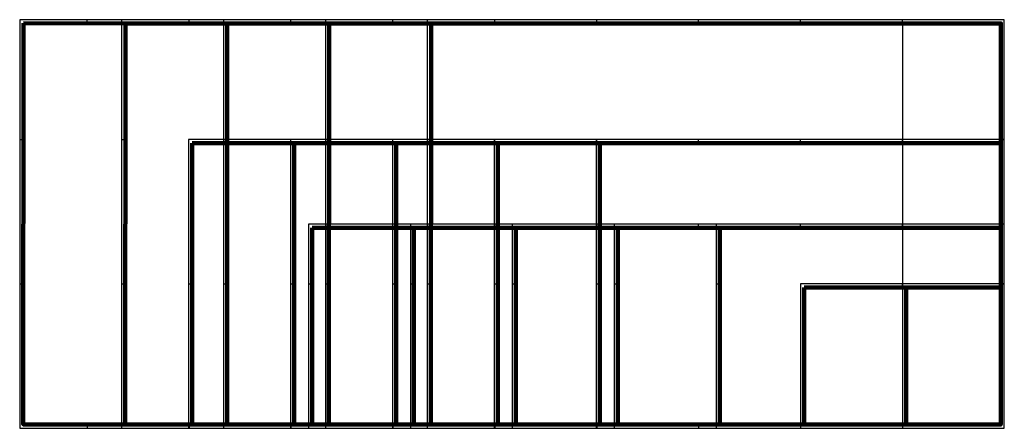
# Model space of a CAD drawing. Header units: millimetres. Extents: x -1819 to 210, y -297 to 544.
import ezdxf

# ---------------------------------------------------------------- set-up
doc = ezdxf.new("R2010")
doc.units = ezdxf.units.MM
doc.layers.add('--.--_-_bladrand', color=7, linetype='Continuous', plot=False)
doc.layers.add('--.--_-_hulplijn', color=7, linetype='Continuous', plot=False)
doc.layers.add('--.--_-_tekeningkader', color=7, linetype='Continuous')
doc.layers.add('--.--_-_vouwlijn', color=7, linetype='Continuous')

# ---------------------------------------------------------------- blocks, each defined once
blk = doc.blocks.new('RCS_--_tekeningkader_A4')
at = {"layer": '--.--_-_bladrand'}
blk.add_lwpolyline([(0, 0), (0, -297), (210, -297), (210, 0)], close=True, dxfattribs=at)
at = {"layer": '--.--_-_tekeningkader', "lineweight": 120}
blk.add_lwpolyline([(7.5, -7.5), (7.5, -289.5), (202.5, -289.5), (202.5, -7.5)], close=True, dxfattribs=at)
blk = doc.blocks.new('RCS_--_tekeningkader_A3')
at = {"layer": '--.--_-_bladrand'}
blk.add_lwpolyline([(-210, 0), (-210, -297), (210, -297), (210, 0)], close=True, dxfattribs=at)
at = {"layer": '--.--_-_hulplijn'}
blk.add_line((0, -7.5), (0, -289.5), dxfattribs=at)
at = {"layer": '--.--_-_tekeningkader', "lineweight": 120}
blk.add_lwpolyline([(-202.5, -7.5), (-202.5, -289.5), (202.5, -289.5), (202.5, -7.5)], close=True, dxfattribs=at)
at = {"layer": '--.--_-_vouwlijn'}
for p, q in [((0, -7.5), (0, 0)), ((0, -289.5), (0, -297))]:
    blk.add_line(p, q, dxfattribs=at)
blk = doc.blocks.new('RCS_--_tekeningkader_A2')
at = {"layer": '--.--_-_bladrand'}
blk.add_lwpolyline([(-384, 123), (-384, -297), (210, -297), (210, 123)], close=True, dxfattribs=at)
at = {"layer": '--.--_-_hulplijn'}
blk.add_line((0, 115.5), (0, -289.5), dxfattribs=at)
at = {"layer": '--.--_-_tekeningkader', "lineweight": 120}
blk.add_lwpolyline([(-376.5, 115.5), (-376.5, -289.5), (202.5, -289.5), (202.5, 115.5)], close=True, dxfattribs=at)
at = {"layer": '--.--_-_vouwlijn'}
for p, q in [((-210, 115.5), (-210, 123)), ((0, 115.5), (0, 123)), ((-384, 0), (-376.5, 0)), ((202.5, 0), (210, 0)), ((-210, -289.5), (-210, -297)), ((0, -289.5), (0, -297))]:
    blk.add_line(p, q, dxfattribs=at)
blk = doc.blocks.new('RCS_--_tekeningkader_A2+1')
at = {"layer": '--.--_-_bladrand'}
blk.add_lwpolyline([(-594, 123), (-594, -297), (210, -297), (210, 123)], close=True, dxfattribs=at)
at = {"layer": '--.--_-_hulplijn'}
blk.add_line((0, 115.5), (0, -289.5), dxfattribs=at)
at = {"layer": '--.--_-_tekeningkader', "lineweight": 120}
blk.add_lwpolyline([(-586.5, 115.5), (-586.5, -289.5), (202.5, -289.5), (202.5, 115.5)], close=True, dxfattribs=at)
at = {"layer": '--.--_-_vouwlijn'}
for p, q in [((-420, 115.5), (-420, 123)), ((-210, 115.5), (-210, 123)), ((0, 115.5), (0, 123)), ((-594, 0), (-586.5, 0)), ((202.5, 0), (210, 0)), ((-420, -289.5), (-420, -297)), ((-210, -289.5), (-210, -297)), ((0, -289.5), (0, -297))]:
    blk.add_line(p, q, dxfattribs=at)
blk = doc.blocks.new('RCS_--_tekeningkader_A2+2')
at = {"layer": '--.--_-_bladrand'}
blk.add_lwpolyline([(-804, 123), (-804, -297), (210, -297), (210, 123)], close=True, dxfattribs=at)
at = {"layer": '--.--_-_hulplijn'}
blk.add_line((0, 115.5), (0, -289.5), dxfattribs=at)
at = {"layer": '--.--_-_tekeningkader', "lineweight": 120}
blk.add_lwpolyline([(-796.5, 115.5), (-796.5, -289.5), (202.5, -289.5), (202.5, 115.5)], close=True, dxfattribs=at)
at = {"layer": '--.--_-_vouwlijn'}
for p, q in [((-630, 115.5), (-630, 123)), ((-420, 115.5), (-420, 123)), ((-210, 115.5), (-210, 123)), ((0, 115.5), (0, 123)), ((-804, 0), (-796.5, 0)), ((202.5, 0), (210, 0)), ((-630, -289.5), (-630, -297)), ((-420, -289.5), (-420, -297)), ((-210, -289.5), (-210, -297)), ((0, -289.5), (0, -297))]:
    blk.add_line(p, q, dxfattribs=at)
blk = doc.blocks.new('RCS_--_tekeningkader_A2+3')
at = {"layer": '--.--_-_bladrand'}
blk.add_lwpolyline([(-1014, 123), (-1014, -297), (210, -297), (210, 123)], close=True, dxfattribs=at)
at = {"layer": '--.--_-_hulplijn'}
blk.add_line((0, 115.5), (0, -289.5), dxfattribs=at)
at = {"layer": '--.--_-_tekeningkader', "lineweight": 120}
blk.add_lwpolyline([(-1006.5, 115.5), (-1006.5, -289.5), (202.5, -289.5), (202.5, 115.5)], close=True, dxfattribs=at)
at = {"layer": '--.--_-_vouwlijn'}
for p, q in [((-840, 115.5), (-840, 123)), ((-630, 115.5), (-630, 123)), ((-420, 115.5), (-420, 123)), ((-210, 115.5), (-210, 123)), ((0, 115.5), (0, 123)), ((-1014, 0), (-1006.5, 0)), ((202.5, 0), (210, 0)), ((-840, -289.5), (-840, -297)), ((-630, -289.5), (-630, -297)), ((-420, -289.5), (-420, -297)), ((-210, -289.5), (-210, -297)), ((0, -289.5), (0, -297))]:
    blk.add_line(p, q, dxfattribs=at)
blk = doc.blocks.new('RCS_--_tekeningkader_A2+4')
at = {"layer": '--.--_-_bladrand'}
blk.add_lwpolyline([(-1224, 123), (-1224, -297), (210, -297), (210, 123)], close=True, dxfattribs=at)
at = {"layer": '--.--_-_hulplijn'}
blk.add_line((0, 115.5), (0, -289.5), dxfattribs=at)
at = {"layer": '--.--_-_tekeningkader', "lineweight": 120}
blk.add_lwpolyline([(-1216.5, 115.5), (-1216.5, -289.5), (202.5, -289.5), (202.5, 115.5)], close=True, dxfattribs=at)
at = {"layer": '--.--_-_vouwlijn'}
for p, q in [((-1050, 115.5), (-1050, 123)), ((-840, 115.5), (-840, 123)), ((-630, 115.5), (-630, 123)), ((-420, 115.5), (-420, 123)), ((-210, 115.5), (-210, 123)), ((0, 115.5), (0, 123)), ((-1224, 0), (-1216.5, 0)), ((202.5, 0), (210, 0)), ((-1050, -289.5), (-1050, -297)), ((-840, -289.5), (-840, -297)), ((-630, -289.5), (-630, -297)), ((-420, -289.5), (-420, -297)), ((-210, -289.5), (-210, -297)), ((0, -289.5), (0, -297))]:
    blk.add_line(p, q, dxfattribs=at)
blk = doc.blocks.new('RCS_--_tekeningkader_A1')
at = {"layer": '--.--_-_bladrand'}
blk.add_lwpolyline([(-631, 297), (-631, -297), (210, -297), (210, 297)], close=True, dxfattribs=at)
at = {"layer": '--.--_-_hulplijn'}
blk.add_line((0, 289.5), (0, -289.5), dxfattribs=at)
at = {"layer": '--.--_-_tekeningkader', "lineweight": 120}
blk.add_lwpolyline([(-623.5, 289.5), (-623.5, -289.5), (202.5, -289.5), (202.5, 289.5)], close=True, dxfattribs=at)
at = {"layer": '--.--_-_vouwlijn'}
for p, q in [((-420, 289.5), (-420, 297)), ((-210, 289.5), (-210, 297)), ((0, 289.5), (0, 297)), ((-631, 0), (-623.5, 0)), ((202.5, 0), (210, 0)), ((-420, -289.5), (-420, -297)), ((-210, -289.5), (-210, -297)), ((0, -289.5), (0, -297))]:
    blk.add_line(p, q, dxfattribs=at)
blk = doc.blocks.new('RCS_--_tekeningkader_A1+1')
at = {"layer": '--.--_-_bladrand'}
blk.add_lwpolyline([(-841, 297), (-841, -297), (210, -297), (210, 297)], close=True, dxfattribs=at)
at = {"layer": '--.--_-_hulplijn'}
blk.add_line((0, 289.5), (0, -289.5), dxfattribs=at)
at = {"layer": '--.--_-_tekeningkader', "lineweight": 120}
blk.add_lwpolyline([(-833.5, 289.5), (-833.5, -289.5), (202.5, -289.5), (202.5, 289.5)], close=True, dxfattribs=at)
at = {"layer": '--.--_-_vouwlijn'}
for p, q in [((-630, 289.5), (-630, 297)), ((-420, 289.5), (-420, 297)), ((-210, 289.5), (-210, 297)), ((0, 289.5), (0, 297)), ((-841, 0), (-833.5, 0)), ((202.5, 0), (210, 0)), ((-630, -289.5), (-630, -297)), ((-420, -289.5), (-420, -297)), ((-210, -289.5), (-210, -297)), ((0, -289.5), (0, -297))]:
    blk.add_line(p, q, dxfattribs=at)
blk = doc.blocks.new('RCS_--_tekeningkader_A1+2')
at = {"layer": '--.--_-_bladrand'}
blk.add_lwpolyline([(-1051, 297), (-1051, -297), (210, -297), (210, 297)], close=True, dxfattribs=at)
at = {"layer": '--.--_-_hulplijn'}
blk.add_line((0, 289.5), (0, -289.5), dxfattribs=at)
at = {"layer": '--.--_-_tekeningkader', "lineweight": 120}
blk.add_lwpolyline([(-1043.5, 289.5), (-1043.5, -289.5), (202.5, -289.5), (202.5, 289.5)], close=True, dxfattribs=at)
at = {"layer": '--.--_-_vouwlijn'}
for p, q in [((-840, 289.5), (-840, 297)), ((-630, 289.5), (-630, 297)), ((-420, 289.5), (-420, 297)), ((-210, 289.5), (-210, 297)), ((0, 289.5), (0, 297)), ((-1051, 0), (-1043.5, 0)), ((202.5, 0), (210, 0)), ((-840, -289.5), (-840, -297)), ((-630, -289.5), (-630, -297)), ((-420, -289.5), (-420, -297)), ((-210, -289.5), (-210, -297)), ((0, -289.5), (0, -297))]:
    blk.add_line(p, q, dxfattribs=at)
blk = doc.blocks.new('RCS_--_tekeningkader_A1+3')
at = {"layer": '--.--_-_bladrand'}
blk.add_lwpolyline([(-1261, 297), (-1261, -297), (210, -297), (210, 297)], close=True, dxfattribs=at)
at = {"layer": '--.--_-_hulplijn'}
blk.add_line((0, 289.5), (0, -289.5), dxfattribs=at)
at = {"layer": '--.--_-_tekeningkader', "lineweight": 120}
blk.add_lwpolyline([(-1253.5, 289.5), (-1253.5, -289.5), (202.5, -289.5), (202.5, 289.5)], close=True, dxfattribs=at)
at = {"layer": '--.--_-_vouwlijn'}
for p, q in [((-1050, 289.5), (-1050, 297)), ((-840, 289.5), (-840, 297)), ((-630, 289.5), (-630, 297)), ((-420, 289.5), (-420, 297)), ((-210, 289.5), (-210, 297)), ((0, 289.5), (0, 297)), ((-1261, 0), (-1253.5, 0)), ((202.5, 0), (210, 0)), ((-1050, -289.5), (-1050, -297)), ((-840, -289.5), (-840, -297)), ((-630, -289.5), (-630, -297)), ((-420, -289.5), (-420, -297)), ((-210, -289.5), (-210, -297)), ((0, -289.5), (0, -297))]:
    blk.add_line(p, q, dxfattribs=at)
blk = doc.blocks.new('RCS_--_tekeningkader_A1+4')
at = {"layer": '--.--_-_bladrand'}
blk.add_lwpolyline([(-1471, 297), (-1471, -297), (210, -297), (210, 297)], close=True, dxfattribs=at)
at = {"layer": '--.--_-_hulplijn'}
blk.add_line((0, 289.5), (0, -289.5), dxfattribs=at)
at = {"layer": '--.--_-_tekeningkader', "lineweight": 120}
blk.add_lwpolyline([(-1463.5, 289.5), (-1463.5, -289.5), (202.5, -289.5), (202.5, 289.5)], close=True, dxfattribs=at)
at = {"layer": '--.--_-_vouwlijn'}
for p, q in [((-1260, 289.5), (-1260, 297)), ((-1050, 289.5), (-1050, 297)), ((-840, 289.5), (-840, 297)), ((-630, 289.5), (-630, 297)), ((-420, 289.5), (-420, 297)), ((-210, 289.5), (-210, 297)), ((0, 289.5), (0, 297)), ((-1471, 0), (-1463.5, 0)), ((202.5, 0), (210, 0)), ((-1260, -289.5), (-1260, -297)), ((-1050, -289.5), (-1050, -297)), ((-840, -289.5), (-840, -297)), ((-630, -289.5), (-630, -297)), ((-420, -289.5), (-420, -297)), ((-210, -289.5), (-210, -297)), ((0, -289.5), (0, -297))]:
    blk.add_line(p, q, dxfattribs=at)
blk = doc.blocks.new('RCS_--_tekeningkader_A0')
at = {"layer": '--.--_-_bladrand'}
blk.add_lwpolyline([(-979, 543.7), (-979, -297.3), (210, -297), (210, 544)], close=True, dxfattribs=at)
at = {"layer": '--.--_-_hulplijn'}
blk.add_line((0, 536.5), (0, -289.5), dxfattribs=at)
at = {"layer": '--.--_-_tekeningkader', "lineweight": 120}
blk.add_lwpolyline([(-971.3, 536.5), (-971.8, -289.5), (202.5, -289.5), (203, 536.5)], close=True, dxfattribs=at)
at = {"layer": '--.--_-_vouwlijn'}
for p, q in [((-840, 536.5), (-840, 544)), ((-630, 536.5), (-630, 544)), ((-420, 536.5), (-420, 544)), ((-210, 536.5), (-210, 544)), ((0, 536.5), (0, 544)), ((-979, 297), (-971.5, 297)), ((202.5, 297), (210, 297)), ((-979, 0), (-971.5, 0)), ((202.5, 0), (210, 0)), ((-840, -289.5), (-840, -297)), ((-630, -289.5), (-630, -297)), ((-420, -289.5), (-420, -297)), ((-210, -289.5), (-210, -297)), ((0, -289.5), (0, -297))]:
    blk.add_line(p, q, dxfattribs=at)
blk = doc.blocks.new('RCS_--_tekeningkader_A0+1')
at = {"layer": '--.--_-_bladrand'}
blk.add_lwpolyline([(-1189, 543.7), (-1189, -297.3), (210, -297), (210, 544)], close=True, dxfattribs=at)
at = {"layer": '--.--_-_hulplijn'}
blk.add_line((0, 536.5), (0, -289.5), dxfattribs=at)
at = {"layer": '--.--_-_tekeningkader', "lineweight": 120}
blk.add_lwpolyline([(-1181.2, 536.5), (-1181.7, -289.5), (202.5, -289.5), (203, 536.5)], close=True, dxfattribs=at)
at = {"layer": '--.--_-_vouwlijn'}
for p, q in [((-1050, 536.5), (-1050, 544)), ((-840, 536.5), (-840, 544)), ((-630, 536.5), (-630, 544)), ((-420, 536.5), (-420, 544)), ((-210, 536.5), (-210, 544)), ((0, 536.5), (0, 544)), ((-1189, 297), (-1181.5, 297)), ((202.5, 297), (210, 297)), ((-1189, 0), (-1181.5, 0)), ((202.5, 0), (210, 0)), ((-1050, -289.5), (-1050, -297)), ((-840, -289.5), (-840, -297)), ((-630, -289.5), (-630, -297)), ((-420, -289.5), (-420, -297)), ((-210, -289.5), (-210, -297)), ((0, -289.5), (0, -297))]:
    blk.add_line(p, q, dxfattribs=at)
blk = doc.blocks.new('RCS_--_tekeningkader_A0+2')
at = {"layer": '--.--_-_bladrand'}
blk.add_lwpolyline([(-1399, 543.7), (-1399, -297.3), (210, -297), (210, 544)], close=True, dxfattribs=at)
at = {"layer": '--.--_-_hulplijn'}
blk.add_line((0, 536.5), (0, -289.5), dxfattribs=at)
at = {"layer": '--.--_-_tekeningkader', "lineweight": 120}
blk.add_lwpolyline([(-1391.2, 536.5), (-1391.7, -289.5), (202.5, -289.5), (203, 536.5)], close=True, dxfattribs=at)
at = {"layer": '--.--_-_vouwlijn'}
for p, q in [((-1260, 536.5), (-1260, 544)), ((-1050, 536.5), (-1050, 544)), ((-840, 536.5), (-840, 544)), ((-630, 536.5), (-630, 544)), ((-420, 536.5), (-420, 544)), ((-210, 536.5), (-210, 544)), ((0, 536.5), (0, 544)), ((-1399, 297), (-1391.5, 297)), ((202.5, 297), (210, 297)), ((-1399, 0), (-1391.5, 0)), ((202.5, 0), (210, 0)), ((-1260, -289.5), (-1260, -297)), ((-1050, -289.5), (-1050, -297)), ((-840, -289.5), (-840, -297)), ((-630, -289.5), (-630, -297)), ((-420, -289.5), (-420, -297)), ((-210, -289.5), (-210, -297)), ((0, -289.5), (0, -297))]:
    blk.add_line(p, q, dxfattribs=at)
blk = doc.blocks.new('RCS_--_tekeningkader_A0+3')
at = {"layer": '--.--_-_bladrand'}
blk.add_lwpolyline([(-1609, 543.8), (-1609, -297.2), (210, -297), (210, 544)], close=True, dxfattribs=at)
at = {"layer": '--.--_-_hulplijn'}
blk.add_line((0, 536.5), (0, -289.5), dxfattribs=at)
at = {"layer": '--.--_-_tekeningkader', "lineweight": 120}
blk.add_lwpolyline([(-1601.2, 536.5), (-1601.7, -289.5), (202.5, -289.5), (203, 536.5)], close=True, dxfattribs=at)
at = {"layer": '--.--_-_vouwlijn'}
for p, q in [((-1470, 536.5), (-1470, 544)), ((-1260, 536.5), (-1260, 544)), ((-1050, 536.5), (-1050, 544)), ((-840, 536.5), (-840, 544)), ((-630, 536.5), (-630, 544)), ((-420, 536.5), (-420, 544)), ((-210, 536.5), (-210, 544)), ((0, 536.5), (0, 544)), ((-1609, 297), (-1601.5, 297)), ((202.5, 297), (210, 297)), ((-1609, 0), (-1601.5, 0)), ((202.5, 0), (210, 0)), ((-1470, -289.5), (-1470, -297)), ((-1260, -289.5), (-1260, -297)), ((-1050, -289.5), (-1050, -297)), ((-840, -289.5), (-840, -297)), ((-630, -289.5), (-630, -297)), ((-420, -289.5), (-420, -297)), ((-210, -289.5), (-210, -297)), ((0, -289.5), (0, -297))]:
    blk.add_line(p, q, dxfattribs=at)
blk = doc.blocks.new('RCS_--_tekeningkader_A0+4')
at = {"layer": '--.--_-_bladrand'}
blk.add_lwpolyline([(-1819, 543.8), (-1819, -297.2), (210, -297), (210, 544)], close=True, dxfattribs=at)
at = {"layer": '--.--_-_hulplijn'}
blk.add_line((0, 536.5), (0, -289.5), dxfattribs=at)
at = {"layer": '--.--_-_tekeningkader', "lineweight": 120}
blk.add_lwpolyline([(-1811.2, 536.6), (-1811.7, -289.4), (202.5, -289.5), (203, 536.5)], close=True, dxfattribs=at)
at = {"layer": '--.--_-_vouwlijn'}
for p, q in [((-1680, 536.5), (-1680, 544)), ((-1470, 536.5), (-1470, 544)), ((-1260, 536.5), (-1260, 544)), ((-1050, 536.5), (-1050, 544)), ((-840, 536.5), (-840, 544)), ((-630, 536.5), (-630, 544)), ((-420, 536.5), (-420, 544)), ((-210, 536.5), (-210, 544)), ((0, 536.5), (0, 544)), ((-1819, 297), (-1811.5, 297)), ((202.5, 297), (210, 297)), ((-1819, 0), (-1811.5, 0)), ((202.5, 0), (210, 0)), ((-1680, -289.5), (-1680, -297)), ((-1470, -289.5), (-1470, -297)), ((-1260, -289.5), (-1260, -297)), ((-1050, -289.5), (-1050, -297)), ((-840, -289.5), (-840, -297)), ((-630, -289.5), (-630, -297)), ((-420, -289.5), (-420, -297)), ((-210, -289.5), (-210, -297)), ((0, -289.5), (0, -297))]:
    blk.add_line(p, q, dxfattribs=at)

msp = doc.modelspace()

# ---------------------------------------------------------------- block references
for name in ['RCS_--_tekeningkader_A0+4', 'RCS_--_tekeningkader_A0+3', 'RCS_--_tekeningkader_A0+2', 'RCS_--_tekeningkader_A0+1', 'RCS_--_tekeningkader_A0', 'RCS_--_tekeningkader_A1+4', 'RCS_--_tekeningkader_A1+3', 'RCS_--_tekeningkader_A1+2', 'RCS_--_tekeningkader_A1+1', 'RCS_--_tekeningkader_A1', 'RCS_--_tekeningkader_A2+4', 'RCS_--_tekeningkader_A2+3', 'RCS_--_tekeningkader_A2+2', 'RCS_--_tekeningkader_A2+1', 'RCS_--_tekeningkader_A2', 'RCS_--_tekeningkader_A3', 'RCS_--_tekeningkader_A4']:
    msp.add_blockref(name, (0, 0))

doc.saveas('drawing.dxf')
